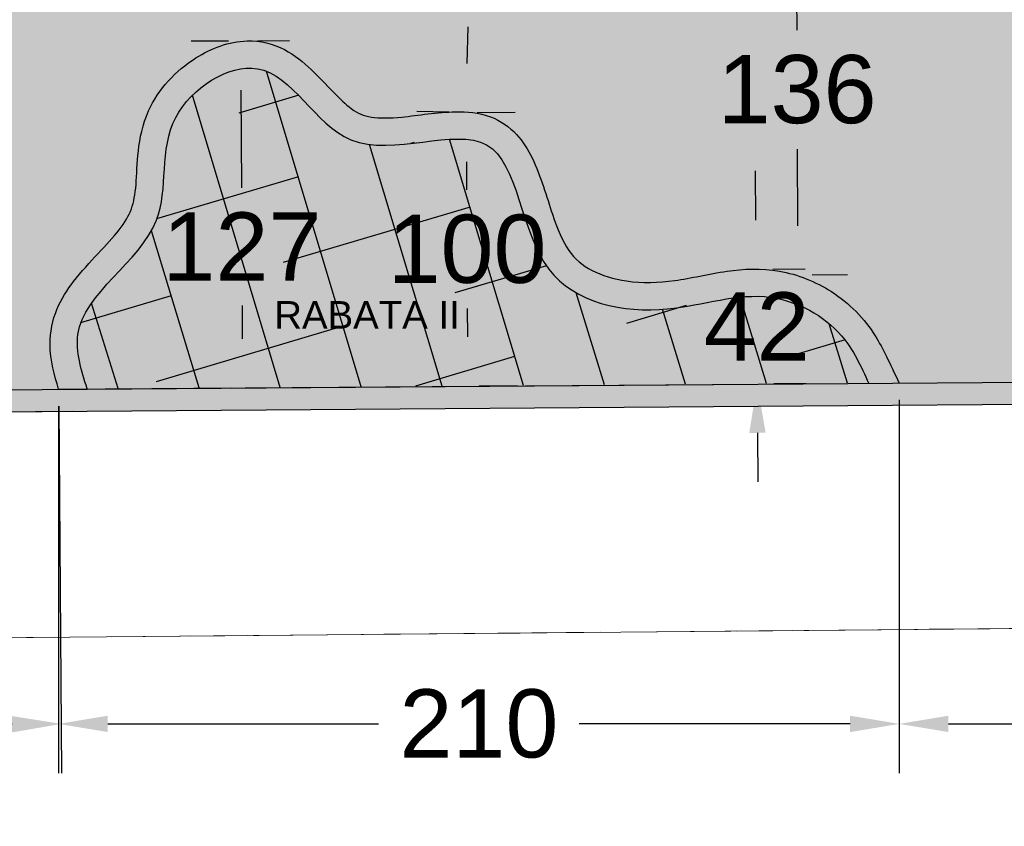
# Model space of a CAD drawing. Extents: x 5491056 to 5491224, y 5912897 to 5913097.
# Tile 10 of 16: x 5491184.19 to 5491187.8, y 5913041.46 to 5913044.42. Entities that reach past the tile are written whole.
import ezdxf

# ---------------------------------------------------------------- set-up
doc = ezdxf.new("R2010")
doc.units = 0
doc.header["$PDSIZE"] = 0.75
doc.linetypes.add('PRZER1-1', pattern=[1, 0.5, -0.5])
doc.linetypes.add('PRZER3-1', pattern=[2, 1.5, -0.5])
doc.layers.get('Defpoints').update_dxf_attribs({"linetype": 'CONTINUOUS'})
doc.layers.add('AK_nawierzchnie', color=18, linetype='CONTINUOUS')
doc.layers.add('AK_pomocnicza', color=7, linetype='CONTINUOUS')
for name, color, linetype, lineweight in [('GESDZI', 7, 'CONTINUOUS', 18), ('GESKKL', 82, 'CONTINUOUS', 18), ('GESUZY', 96, 'CONTINUOUS', 18)]:
    doc.layers.add(name, color=color, linetype=linetype, lineweight=lineweight)
doc.styles.add('Arial', font='arial.ttf')
doc.styles.get("Standard").update_dxf_attribs({"font": 'txt.shx'})
doc.dimstyles.new('ARIAL', dxfattribs={"dimtxt": 0.35, "dimasz": 0.18, "dimexe": 0.18, "dimexo": 0.0625, "dimgap": 0.09000000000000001, "dimtad": 0, "dimtih": 1, "dimtoh": 1, "dimdec": 4, "dimzin": 0, "dimdsep": 46, "dimtxsty": 'Arial', "dimcen": 0.09000000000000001, "dimadec": 0, "dimazin": 0, "dimtfac": 1, "dimtdec": 4, "dimtofl": 0, "dimtmove": 0, "dimatfit": 3, "dimfxl": 1, "dimtolj": 1, "dimtzin": 0, "dimarcsym": 0})

# ---------------------------------------------------------------- blocks, each defined once
blk = doc.blocks.new('4')
at = {"layer": 'AK_pomocnicza', "linetype": 'Continuous', "lineweight": -3, "true_color": 0xc7c8ca, "transparency": 33554597}
h = blk.add_hatch(color=9, dxfattribs=at)
h.dxf.hatch_style = 1
edge = h.paths.add_edge_path()
edge.add_spline(control_points=[(5491201.669110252, 5912990.338279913), (5491201.705321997, 5912990.376040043), (5491201.746247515, 5912990.414904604), (5491201.836579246, 5912990.465322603), (5491201.88152958, 5912990.479003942), (5491201.964620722, 5912990.487137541), (5491202.004234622, 5912990.483831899), (5491202.134629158, 5912990.46296742), (5491202.218962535, 5912990.432719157), (5491202.357196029, 5912990.409849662), (5491202.396950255, 5912990.417251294), (5491202.529819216, 5912990.475205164), (5491202.612227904, 5912990.525185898), (5491202.809211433, 5912990.541134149), (5491202.89975074, 5912990.517361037), (5491203.033845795, 5912990.442132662), (5491203.08579985, 5912990.398419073), (5491203.144597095, 5912990.298251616), (5491203.157244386, 5912990.248160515), (5491203.158426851, 5912990.159852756), (5491203.150169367, 5912990.119827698), (5491203.119208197, 5912990.004705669), (5491203.091183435, 5912989.936194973), (5491203.080030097, 5912989.853944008), (5491203.081913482, 5912989.833871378), (5491203.102327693, 5912989.776850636), (5491203.121543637, 5912989.743113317), (5491203.179578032, 5912989.656945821), (5491203.222566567, 5912989.603732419), (5491203.276975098, 5912989.50699073), (5491203.294736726, 5912989.467934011), (5491203.306802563, 5912989.384030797), (5491203.302016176, 5912989.342257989), (5491203.278293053, 5912989.273115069), (5491203.260805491, 5912989.243430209), (5491203.197140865, 5912989.153874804), (5491203.142187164, 5912989.102546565), (5491203.057328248, 5912989.010845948), (5491203.025290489, 5912988.970908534), (5491202.99027109, 5912988.901518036), (5491202.983382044, 5912988.866572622), (5491202.984629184, 5912988.78553156), (5491202.993864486, 5912988.741058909), (5491203.030224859, 5912988.642744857), (5491203.059708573, 5912988.590846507), (5491203.131582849, 5912988.493863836), (5491203.17535095, 5912988.445889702), (5491203.252962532, 5912988.341860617), (5491203.287639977, 5912988.286409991), (5491203.330683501, 5912988.156365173), (5491203.338773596, 5912988.086860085), (5491203.328684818, 5912987.940883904), (5491203.303869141, 5912987.862451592), (5491203.239846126, 5912987.750003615), (5491203.207488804, 5912987.708318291), (5491203.157542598, 5912987.639196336)], knot_values=[0.04377448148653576, 0.04377448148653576, 0.04377448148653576, 0.04377448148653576, 0.1820793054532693, 0.1820793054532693, 0.2789654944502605, 0.2789654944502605, 0.3758516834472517, 0.3758516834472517, 0.614618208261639, 0.614618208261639, 0.8533847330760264, 0.8533847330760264, 1.092151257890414, 1.092151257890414, 1.27938377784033, 1.27938377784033, 1.421789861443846, 1.421789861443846, 1.519389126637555, 1.519389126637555, 1.616988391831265, 1.616988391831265, 1.822846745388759, 1.822846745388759, 1.949947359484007, 1.949947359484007, 2.077047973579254, 2.077047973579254, 2.255875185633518, 2.255875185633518, 2.359428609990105, 2.359428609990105, 2.443666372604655, 2.443666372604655, 2.527904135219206, 2.527904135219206, 2.722161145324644, 2.722161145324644, 2.881739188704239, 2.881739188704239, 3.041317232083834, 3.041317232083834, 3.200895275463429, 3.200895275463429, 3.393651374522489, 3.393651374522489, 3.586407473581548, 3.586407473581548, 3.750165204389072, 3.750165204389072, 3.913922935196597, 3.913922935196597, 4.096880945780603, 4.096880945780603, 4.239891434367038, 4.239891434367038, 4.239891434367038, 4.239891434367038], degree=3, periodic=0)
edge.add_line((5491203.157542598, 5912987.639196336), (5491201.669110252, 5912990.338279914))
edge = h.paths.add_edge_path()
edge.add_spline(control_points=[(5491201.720061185, 5912990.246552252), (5491201.769834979, 5912990.299127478), (5491201.946584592, 5912990.476573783), (5491202.366215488, 5912990.201164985), (5491202.712695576, 5912990.524080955), (5491203.191580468, 5912990.260520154), (5491202.825166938, 5912989.793149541), (5491203.414675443, 5912989.368112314), (5491202.78780723, 5912989.018011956), (5491202.946676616, 5912988.505666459), (5491203.242576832, 5912988.256236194), (5491203.244846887, 5912987.925298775), (5491203.145621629, 5912987.792010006), (5491203.103342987, 5912987.737605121)], knot_values=[0.01547071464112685, 0.01547071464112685, 0.01547071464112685, 0.01547071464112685, 0.217903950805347, 0.726440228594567, 1.109809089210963, 1.458497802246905, 1.888948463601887, 2.386814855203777, 2.895502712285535, 3.354287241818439, 3.736046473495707, 4.031358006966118, 4.230061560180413, 4.230061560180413, 4.230061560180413, 4.230061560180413], degree=3, periodic=0)
at = {"layer": 'AK_pomocnicza', "linetype": 'Continuous', "lineweight": -3, "transparency": 33554597}
h = blk.add_hatch(color=253, dxfattribs=at)
h.dxf.hatch_style = 1
edge = h.paths.add_edge_path()
edge.add_spline(control_points=[(5491203.104811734, 5912987.738876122), (5491203.145621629, 5912987.792010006), (5491203.244846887, 5912987.925298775), (5491203.242576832, 5912988.256236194), (5491202.946676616, 5912988.505666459), (5491202.78780723, 5912989.018011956), (5491203.414675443, 5912989.368112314), (5491202.825166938, 5912989.793149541), (5491203.191580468, 5912990.260520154), (5491202.712695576, 5912990.524080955), (5491202.366215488, 5912990.201164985), (5491201.946584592, 5912990.476573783), (5491201.769834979, 5912990.299127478), (5491201.720061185, 5912990.246552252)], knot_values=[0.01547071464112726, 0.01547071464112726, 0.01547071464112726, 0.01547071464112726, 0.2141742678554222, 0.5094858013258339, 0.8912450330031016, 1.350029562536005, 1.858717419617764, 2.356583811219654, 2.787034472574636, 3.135723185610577, 3.519092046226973, 4.027628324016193, 4.230061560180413, 4.230061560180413, 4.230061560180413, 4.230061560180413], degree=3, periodic=0)
edge.add_line((5491201.719875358, 5912990.246367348), (5491203.104811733, 5912987.738876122))
at = {"layer": 'AK_pomocnicza', "linetype": 'Continuous', "lineweight": -3}
h = blk.add_hatch(dxfattribs=at)
h.set_pattern_fill('ANSI38', color=253, scale=0.09)
h.set_pattern_definition([(45, (5491202.567275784, 5912989.131478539), (-0.202055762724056, 0.202055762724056), []), (135, (5491202.567275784, 5912989.131478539), (-0.6061672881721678, 0.202055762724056), [0.714375, -0.428625])])
edge = h.paths.add_edge_path()
edge.add_spline(control_points=[(5491203.104811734, 5912987.738876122), (5491203.145621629, 5912987.792010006), (5491203.244846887, 5912987.925298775), (5491203.242576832, 5912988.256236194), (5491202.946676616, 5912988.505666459), (5491202.78780723, 5912989.018011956), (5491203.414675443, 5912989.368112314), (5491202.825166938, 5912989.793149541), (5491203.191580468, 5912990.260520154), (5491202.712695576, 5912990.524080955), (5491202.366215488, 5912990.201164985), (5491201.946584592, 5912990.476573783), (5491201.769834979, 5912990.299127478), (5491201.720061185, 5912990.246552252)], knot_values=[0.01547071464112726, 0.01547071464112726, 0.01547071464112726, 0.01547071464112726, 0.2141742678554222, 0.5094858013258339, 0.8912450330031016, 1.350029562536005, 1.858717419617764, 2.356583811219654, 2.787034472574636, 3.135723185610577, 3.519092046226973, 4.027628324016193, 4.230061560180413, 4.230061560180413, 4.230061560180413, 4.230061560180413], degree=3, periodic=0)
edge.add_line((5491201.719876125, 5912990.246365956), (5491203.104811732, 5912987.738876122))
at = {"layer": 'AK_pomocnicza', "color": 7, "linetype": 'Continuous', "lineweight": 0}
blk.add_line((5491203.157542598, 5912987.639196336), (5491201.669110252, 5912990.338279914), dxfattribs=at)
at = {"layer": 'AK_pomocnicza', "linetype": 'Continuous', "lineweight": -3}
for points, knots in [([(5491201.669110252, 5912990.338279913), (5491201.705321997, 5912990.376040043), (5491201.746247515, 5912990.414904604), (5491201.836579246, 5912990.465322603), (5491201.88152958, 5912990.479003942), (5491201.964620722, 5912990.487137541), (5491202.004234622, 5912990.483831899), (5491202.134629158, 5912990.46296742), (5491202.218962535, 5912990.432719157), (5491202.357196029, 5912990.409849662), (5491202.396950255, 5912990.417251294), (5491202.529819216, 5912990.475205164), (5491202.612227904, 5912990.525185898), (5491202.809211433, 5912990.541134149), (5491202.89975074, 5912990.517361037), (5491203.033845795, 5912990.442132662), (5491203.08579985, 5912990.398419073), (5491203.144597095, 5912990.298251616), (5491203.157244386, 5912990.248160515), (5491203.158426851, 5912990.159852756), (5491203.150169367, 5912990.119827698), (5491203.119208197, 5912990.004705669), (5491203.091183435, 5912989.936194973), (5491203.080030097, 5912989.853944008), (5491203.081913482, 5912989.833871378), (5491203.102327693, 5912989.776850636), (5491203.121543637, 5912989.743113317), (5491203.179578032, 5912989.656945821), (5491203.222566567, 5912989.603732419), (5491203.276975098, 5912989.50699073), (5491203.294736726, 5912989.467934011), (5491203.306802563, 5912989.384030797), (5491203.302016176, 5912989.342257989), (5491203.278293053, 5912989.273115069), (5491203.260805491, 5912989.243430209), (5491203.197140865, 5912989.153874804), (5491203.142187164, 5912989.102546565), (5491203.057328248, 5912989.010845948), (5491203.025290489, 5912988.970908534), (5491202.99027109, 5912988.901518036), (5491202.983382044, 5912988.866572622), (5491202.984629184, 5912988.78553156), (5491202.993864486, 5912988.741058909), (5491203.030224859, 5912988.642744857), (5491203.059708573, 5912988.590846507), (5491203.131582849, 5912988.493863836), (5491203.17535095, 5912988.445889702), (5491203.252962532, 5912988.341860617), (5491203.287639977, 5912988.286409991), (5491203.330683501, 5912988.156365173), (5491203.338773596, 5912988.086860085), (5491203.328684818, 5912987.940883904), (5491203.303869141, 5912987.862451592), (5491203.239846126, 5912987.750003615), (5491203.207488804, 5912987.708318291), (5491203.157542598, 5912987.639196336)], [0.04377448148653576, 0.04377448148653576, 0.04377448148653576, 0.04377448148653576, 0.1820793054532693, 0.1820793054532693, 0.2789654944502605, 0.2789654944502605, 0.3758516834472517, 0.3758516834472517, 0.614618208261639, 0.614618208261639, 0.8533847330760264, 0.8533847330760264, 1.092151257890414, 1.092151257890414, 1.27938377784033, 1.27938377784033, 1.421789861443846, 1.421789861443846, 1.519389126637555, 1.519389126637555, 1.616988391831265, 1.616988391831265, 1.822846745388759, 1.822846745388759, 1.949947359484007, 1.949947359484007, 2.077047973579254, 2.077047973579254, 2.255875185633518, 2.255875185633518, 2.359428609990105, 2.359428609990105, 2.443666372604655, 2.443666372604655, 2.527904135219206, 2.527904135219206, 2.722161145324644, 2.722161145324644, 2.881739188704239, 2.881739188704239, 3.041317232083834, 3.041317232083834, 3.200895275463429, 3.200895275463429, 3.393651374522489, 3.393651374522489, 3.586407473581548, 3.586407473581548, 3.750165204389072, 3.750165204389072, 3.913922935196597, 3.913922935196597, 4.096880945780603, 4.096880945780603, 4.239891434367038, 4.239891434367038, 4.239891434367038, 4.239891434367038]), ([(5491201.720061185, 5912990.246552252), (5491201.769834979, 5912990.299127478), (5491201.946584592, 5912990.476573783), (5491202.366215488, 5912990.201164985), (5491202.712695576, 5912990.524080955), (5491203.191580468, 5912990.260520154), (5491202.825166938, 5912989.793149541), (5491203.414675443, 5912989.368112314), (5491202.78780723, 5912989.018011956), (5491202.946676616, 5912988.505666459), (5491203.242576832, 5912988.256236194), (5491203.244846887, 5912987.925298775), (5491203.145621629, 5912987.792010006), (5491203.103369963, 5912987.737322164)], [0.01547071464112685, 0.01547071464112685, 0.01547071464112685, 0.01547071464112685, 0.217903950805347, 0.726440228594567, 1.109809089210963, 1.458497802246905, 1.888948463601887, 2.386814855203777, 2.895502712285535, 3.354287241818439, 3.736046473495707, 4.031358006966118, 4.230061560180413, 4.230061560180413, 4.230061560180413, 4.230061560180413])]:
    blk.add_open_spline(points, degree=3, knots=knots, dxfattribs=at)
blk = doc.blocks.new('*D82')
at = {"layer": 'AK_pomocnicza', "color": 0, "linetype": 'Continuous', "lineweight": -2, "transparency": 16777216}
for p, q in [((5491184.33616225, 5913043.003292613), (5491184.346513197, 5913041.658955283)), ((5491178.894603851, 5913042.961394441), (5491178.904954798, 5913041.617057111)), ((5491179.083563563, 5913041.798437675), (5491181.257233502, 5913041.815174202)), ((5491184.165132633, 5913041.837564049), (5491181.991462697, 5913041.820827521))]:
    blk.add_line(p, q, dxfattribs=at)
at = {"layer": 'AK_pomocnicza', "color": 0, "linetype": 'Continuous', "lineweight": -3, "transparency": 16777216}
for points in [[(5491184.164901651, 5913041.86756316), (5491184.165363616, 5913041.807564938), (5491184.345127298, 5913041.838949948)], [(5491179.083332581, 5913041.828436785), (5491179.083794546, 5913041.768438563), (5491178.903568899, 5913041.797051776)]]:
    blk.add_solid(points, dxfattribs=at)
at = {"layer": 'Defpoints', "color": 0, "linetype": 'Continuous', "lineweight": -3, "transparency": 16777216}
for p in [(5491184.335681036, 5913043.06579076), (5491178.894122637, 5913043.023892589), (5491184.345127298, 5913041.838949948)]:
    blk.add_point(p, dxfattribs=at)
at = {"layer": 'AK_pomocnicza', "color": 0, "linetype": 'Continuous', "lineweight": -3, "transparency": 16777216, "insert": (5491181.624348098, 5913041.818000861), "char_height": 0.25, "attachment_point": 5, "style": 'Arial'}
blk.add_mtext('\\A1;545', dxfattribs=at)
blk = doc.blocks.new('*D85')
at = {"layer": 'AK_pomocnicza', "color": 0, "linetype": 'Continuous', "lineweight": -2, "transparency": 16777216}
for p, q in [((5491184.335681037, 5913043.003290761), (5491184.335681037, 5913041.658949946)), ((5491187.417874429, 5913043.027079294), (5491187.417874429, 5913041.658949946)), ((5491184.515681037, 5913041.838949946), (5491185.508895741, 5913041.838949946)), ((5491187.23787443, 5913041.838949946), (5491186.244659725, 5913041.838949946))]:
    blk.add_line(p, q, dxfattribs=at)
at = {"layer": 'AK_pomocnicza', "color": 0, "linetype": 'Continuous', "lineweight": -3, "transparency": 16777216}
for points in [[(5491184.515681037, 5913041.868949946), (5491184.515681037, 5913041.808949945), (5491184.335681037, 5913041.838949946)], [(5491187.23787443, 5913041.868949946), (5491187.23787443, 5913041.808949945), (5491187.417874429, 5913041.838949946)]]:
    blk.add_solid(points, dxfattribs=at)
at = {"layer": 'Defpoints', "color": 0, "linetype": 'Continuous', "lineweight": -3, "transparency": 16777216}
for p in [(5491187.417874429, 5913043.089579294), (5491184.335681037, 5913043.065790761), (5491187.417874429, 5913041.838949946)]:
    blk.add_point(p, dxfattribs=at)
at = {"layer": 'AK_pomocnicza', "color": 0, "linetype": 'Continuous', "lineweight": -3, "transparency": 16777216, "insert": (5491185.876777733, 5913041.838949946), "char_height": 0.25, "attachment_point": 5, "style": 'Arial'}
blk.add_mtext('\\A1;210', dxfattribs=at)
blk = doc.blocks.new('*D90')
at = {"layer": 'AK_pomocnicza', "color": 0, "linetype": 'Continuous', "lineweight": -2, "transparency": 16777216}
for p, q in [((5491191.640562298, 5913044.050449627), (5491191.640562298, 5913041.658949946)), ((5491187.417874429, 5913043.027079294), (5491187.417874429, 5913041.658949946)), ((5491187.597874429, 5913041.838949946), (5491189.159289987, 5913041.838949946)), ((5491191.460562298, 5913041.838949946), (5491189.89914674, 5913041.838949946))]:
    blk.add_line(p, q, dxfattribs=at)
at = {"layer": 'AK_pomocnicza', "color": 0, "linetype": 'Continuous', "lineweight": -3, "transparency": 16777216}
for points in [[(5491187.597874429, 5913041.868949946), (5491187.597874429, 5913041.808949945), (5491187.417874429, 5913041.838949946)], [(5491191.460562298, 5913041.868949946), (5491191.460562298, 5913041.808949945), (5491191.640562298, 5913041.838949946)]]:
    blk.add_solid(points, dxfattribs=at)
at = {"layer": 'Defpoints', "color": 0, "linetype": 'Continuous', "lineweight": -3, "transparency": 16777216}
for p in [(5491191.640562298, 5913044.112949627), (5491187.417874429, 5913043.089579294), (5491191.640562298, 5913041.838949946)]:
    blk.add_point(p, dxfattribs=at)
at = {"layer": 'AK_pomocnicza', "color": 0, "linetype": 'Continuous', "lineweight": -3, "transparency": 16777216, "insert": (5491189.529218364, 5913041.838949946), "char_height": 0.25, "attachment_point": 5, "style": 'Arial'}
blk.add_mtext('\\A1;422', dxfattribs=at)
blk = doc.blocks.new('*D91')
at = {"layer": 'AK_pomocnicza', "color": 0, "linetype": 'Continuous', "lineweight": -2, "transparency": 16777216}
for p, q in [((5491185.870378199, 5913044.079654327), (5491186.00928636, 5913044.080726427)), ((5491185.830680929, 5913043.899342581), (5491185.831478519, 5913043.796001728)), ((5491185.835635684, 5913043.25737285), (5491185.834838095, 5913043.360713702)), ((5491185.878111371, 5913043.077695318), (5491186.017019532, 5913043.078767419))]:
    blk.add_line(p, q, dxfattribs=at)
at = {"layer": 'AK_pomocnicza', "color": 0, "linetype": 'Continuous', "lineweight": -3, "transparency": 16777216}
for points in [[(5491185.860680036, 5913043.899574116), (5491185.800681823, 5913043.899111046), (5491185.829291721, 5913044.079337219)], [(5491185.865634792, 5913043.257604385), (5491185.805636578, 5913043.257141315), (5491185.837024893, 5913043.077378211)]]:
    blk.add_solid(points, dxfattribs=at)
at = {"layer": 'Defpoints', "color": 0, "linetype": 'Continuous', "lineweight": -3, "transparency": 16777216}
for p in [(5491185.807880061, 5913044.079171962), (5491185.815613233, 5913043.077212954), (5491185.837024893, 5913043.077378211)]:
    blk.add_point(p, dxfattribs=at)
at = {"layer": 'AK_pomocnicza', "color": 0, "linetype": 'Continuous', "lineweight": -3, "transparency": 16777216, "insert": (5491185.833158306, 5913043.578357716), "char_height": 0.35, "attachment_point": 5, "style": 'Arial'}
blk.add_mtext('\\A1;{\\H0.71429x;100}', dxfattribs=at)
blk = doc.blocks.new('*D92')
at = {"layer": 'AK_pomocnicza', "color": 0, "linetype": 'Continuous', "lineweight": -2, "transparency": 16777216}
for p, q in [((5491184.95894137, 5913044.341544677), (5491184.822097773, 5913044.340522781)), ((5491185.003436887, 5913044.161871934), (5491185.006110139, 5913043.803892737)), ((5491185.010249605, 5913043.249570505), (5491185.009328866, 5913043.37286804)), ((5491184.968442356, 5913043.069253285), (5491184.831598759, 5913043.06823139))]:
    blk.add_line(p, q, dxfattribs=at)
at = {"layer": 'AK_pomocnicza', "color": 0, "linetype": 'Continuous', "lineweight": -3, "transparency": 16777216}
for points in [[(5491185.033436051, 5913044.162095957), (5491184.973437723, 5913044.161647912), (5491185.002092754, 5913044.341866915)], [(5491185.040248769, 5913043.249794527), (5491184.980250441, 5913043.249346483), (5491185.01159374, 5913043.069575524)]]:
    blk.add_solid(points, dxfattribs=at)
at = {"layer": 'Defpoints', "color": 0, "linetype": 'Continuous', "lineweight": -3, "transparency": 16777216}
for p in [(5491185.021439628, 5913044.34201139), (5491185.01159374, 5913043.069575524), (5491185.030940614, 5913043.069719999)]:
    blk.add_point(p, dxfattribs=at)
at = {"layer": 'AK_pomocnicza', "color": 0, "linetype": 'Continuous', "lineweight": -3, "transparency": 16777216, "insert": (5491185.007719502, 5913043.588380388), "char_height": 0.35, "attachment_point": 5, "style": 'Arial'}
blk.add_mtext('\\A1;{\\H0.71429x;127}', dxfattribs=at)
blk = doc.blocks.new('*D93')
at = {"layer": 'AK_pomocnicza', "color": 0, "linetype": 'Continuous', "lineweight": -2, "transparency": 16777216}
for p, q in [((5491186.892031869, 5913043.685341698), (5491186.890642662, 5913043.865336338)), ((5491186.954615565, 5913043.505819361), (5491187.073415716, 5913043.506736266)), ((5491186.95785553, 5913043.08602884), (5491187.076655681, 5913043.086945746)), ((5491186.89805025, 5913042.9055619), (5491186.899439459, 5913042.72556726))]:
    blk.add_line(p, q, dxfattribs=at)
at = {"layer": 'AK_pomocnicza', "color": 0, "linetype": 'Continuous', "lineweight": -3, "transparency": 16777216}
for points in [[(5491186.922030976, 5913043.685573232), (5491186.862032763, 5913043.685110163), (5491186.893421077, 5913043.505347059)], [(5491186.928049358, 5913042.905793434), (5491186.868051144, 5913042.905330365), (5491186.896661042, 5913043.085556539)]]:
    blk.add_solid(points, dxfattribs=at)
at = {"layer": 'Defpoints', "color": 0, "linetype": 'Continuous', "lineweight": -3, "transparency": 16777216}
for p in [(5491186.892117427, 5913043.505336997), (5491186.895357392, 5913043.085546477), (5491186.896661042, 5913043.085556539)]:
    blk.add_point(p, dxfattribs=at)
at = {"layer": 'AK_pomocnicza', "color": 0, "linetype": 'Continuous', "lineweight": -3, "transparency": 16777216, "insert": (5491186.89504106, 5913043.295451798), "char_height": 0.35, "attachment_point": 5, "style": 'Arial'}
blk.add_mtext('\\A1;{\\H0.71429x;42}', dxfattribs=at)
blk = doc.blocks.new('*D105')
at = {"layer": 'AK_pomocnicza', "color": 0, "linetype": 'Continuous', "lineweight": -2, "transparency": 16777216}
for p, q in [((5491185.792362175, 5913045.144728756), (5491185.674896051, 5913045.147550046)), ((5491185.850522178, 5913044.963279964), (5491185.847295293, 5913044.828926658)), ((5491185.833613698, 5913044.259285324), (5491185.836840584, 5913044.393638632)), ((5491185.76680974, 5913044.080837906), (5491185.649343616, 5913044.083659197))]:
    blk.add_line(p, q, dxfattribs=at)
at = {"layer": 'AK_pomocnicza', "color": 0, "linetype": 'Continuous', "lineweight": -3, "transparency": 16777216}
for points in [[(5491185.820530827, 5913044.964000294), (5491185.880513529, 5913044.962559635), (5491185.854844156, 5913045.143228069)], [(5491185.803622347, 5913044.260005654), (5491185.863605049, 5913044.258564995), (5491185.829291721, 5913044.07933722)]]:
    blk.add_solid(points, dxfattribs=at)
at = {"layer": 'Defpoints', "color": 0, "linetype": 'Continuous', "lineweight": -3, "transparency": 16777216}
for p in [(5491185.854844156, 5913045.143228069), (5491185.829291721, 5913044.07933722), (5491185.829291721, 5913044.07933722)]:
    blk.add_point(p, dxfattribs=at)
at = {"layer": 'AK_pomocnicza', "color": 0, "linetype": 'Continuous', "lineweight": -3, "transparency": 16777216, "insert": (5491185.842067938, 5913044.611282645), "char_height": 0.35, "attachment_point": 5, "style": 'Arial'}
blk.add_mtext('\\A1;{\\H0.71429x;106}', dxfattribs=at)
blk = doc.blocks.new('*D106')
at = {"layer": 'AK_pomocnicza', "color": 0, "linetype": 'Continuous', "lineweight": -2, "transparency": 16777216}
for p, q in [((5491187.089870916, 5913044.842763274), (5491187.218943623, 5913044.843586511)), ((5491187.040095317, 5913044.662442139), (5491187.041888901, 5913044.38123202)), ((5491187.046459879, 5913043.66456334), (5491187.044666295, 5913043.945773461)), ((5491187.098531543, 5913043.484891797), (5491187.227604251, 5913043.485715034))]:
    blk.add_line(p, q, dxfattribs=at)
at = {"layer": 'AK_pomocnicza', "color": 0, "linetype": 'Continuous', "lineweight": -3, "transparency": 16777216}
for points in [[(5491187.070094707, 5913044.662633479), (5491187.010095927, 5913044.662250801), (5491187.038947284, 5913044.842438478)], [(5491187.076459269, 5913043.664754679), (5491187.016460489, 5913043.664372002), (5491187.047607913, 5913043.484567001)]]:
    blk.add_solid(points, dxfattribs=at)
at = {"layer": 'Defpoints', "color": 0, "linetype": 'Continuous', "lineweight": -3, "transparency": 16777216}
for p in [(5491187.027372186, 5913044.842364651), (5491187.038947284, 5913044.842438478), (5491187.036032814, 5913043.484493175)]:
    blk.add_point(p, dxfattribs=at)
at = {"layer": 'AK_pomocnicza', "color": 0, "linetype": 'Continuous', "lineweight": -3, "transparency": 16777216, "insert": (5491187.043277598, 5913044.163502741), "char_height": 0.35, "attachment_point": 5, "style": 'Arial'}
blk.add_mtext('\\A1;{\\H0.71429x;136}', dxfattribs=at)
blk = doc.blocks.new('*D107')
at = {"layer": 'AK_pomocnicza', "color": 0, "linetype": 'Continuous', "lineweight": -2, "transparency": 16777216}
for p, q in [((5491185.056848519, 5913045.576528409), (5491185.174346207, 5913045.577265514)), ((5491184.99547893, 5913045.396139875), (5491184.99685536, 5913045.176730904)), ((5491185.000963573, 5913044.521863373), (5491184.999587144, 5913044.741272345)), ((5491185.064591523, 5913044.342258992), (5491185.182089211, 5913044.342996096))]:
    blk.add_line(p, q, dxfattribs=at)
at = {"layer": 'AK_pomocnicza', "color": 0, "linetype": 'Continuous', "lineweight": -3, "transparency": 16777216}
for points in [[(5491185.02547834, 5913045.396328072), (5491184.96547952, 5913045.395951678), (5491184.994349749, 5913045.576136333)], [(5491185.030962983, 5913044.52205157), (5491184.970964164, 5913044.521675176), (5491185.002092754, 5913044.341866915)]]:
    blk.add_solid(points, dxfattribs=at)
at = {"layer": 'Defpoints', "color": 0, "linetype": 'Continuous', "lineweight": -3, "transparency": 16777216}
for p in [(5491184.994349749, 5913045.576136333), (5491184.994349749, 5913045.576136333), (5491185.002092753, 5913044.341866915)]:
    blk.add_point(p, dxfattribs=at)
at = {"layer": 'AK_pomocnicza', "color": 0, "linetype": 'Continuous', "lineweight": -3, "transparency": 16777216, "insert": (5491184.998221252, 5913044.959001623), "char_height": 0.35, "attachment_point": 5, "style": 'Arial'}
blk.add_mtext('\\A1;{\\H0.71429x;123}', dxfattribs=at)

msp = doc.modelspace()

# ---------------------------------------------------------------- hatches: boundary and pattern name
at = {"layer": 'AK_nawierzchnie', "linetype": 'Continuous', "lineweight": -3, "true_color": 0xc7c8ca, "transparency": 33554534}
h = msp.add_hatch(color=9, dxfattribs=at)
h.dxf.hatch_style = 1
h.paths.add_polyline_path([(5491175.492418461, 5913044.799856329), (5491175.427276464, 5913044.741220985, 0.2930659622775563), (5491177.562215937, 5913042.933944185), (5491184.358486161, 5913042.984696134), (5491184.369135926, 5913043.064777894), (5491177.561618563, 5913043.013941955, -0.2952682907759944)])
h.paths.add_polyline_path([(5491175.789246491, 5913062.664279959), (5491175.710743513, 5913062.668098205), (5491175.340976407, 5913045.122350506, 0.037757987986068), (5491175.427276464, 5913044.741220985), (5491175.492418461, 5913044.799856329, -0.03269310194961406), (5491175.420958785, 5913045.120671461)])
at = {"layer": 'AK_nawierzchnie', "linetype": 'Continuous', "lineweight": -3, "true_color": 0xdfd1bd, "transparency": 33554534}
h = msp.add_hatch(color=254, dxfattribs=at)
h.dxf.hatch_style = 1
h.paths.add_polyline_path([(5491176.78844657, 5913062.615680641), (5491175.789246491, 5913062.664279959), (5491175.420958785, 5913045.120671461, 0.03269310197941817), (5491175.492418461, 5913044.799856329), (5491176.550807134, 5913045.752528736, -0.14699928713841), (5491176.440824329, 5913046.056486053)])
h.paths.add_polyline_path([(5491177.016184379, 5913045.526086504, -0.2441104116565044), (5491176.550807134, 5913045.752528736), (5491175.492418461, 5913044.799856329, 0.2952682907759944), (5491177.561618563, 5913043.013941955), (5491184.369135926, 5913043.064777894), (5491184.702868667, 5913045.57430777)])
at = {"layer": 'AK_nawierzchnie', "linetype": 'Continuous', "lineweight": -3, "true_color": 0xc7c8ca, "transparency": 33554597}
h = msp.add_hatch(color=9, dxfattribs=at)
h.dxf.hatch_style = 1
h.paths.add_polyline_path([(5491184.254009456, 5913042.983915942), (5491190.568628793, 5913043.031066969, 0.4125461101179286), (5491191.640562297, 5913044.112949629), (5491191.639676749, 5913044.61295282, 0.4168075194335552), (5491190.548209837, 5913045.690979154), (5491184.445551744, 5913045.652652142), (5491184.439810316, 5913045.572657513), (5491190.548903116, 5913045.610981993, -0.4168533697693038), (5491191.559676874, 5913044.612811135), (5491191.560562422, 5913044.112807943, -0.412546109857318), (5491190.5680314, 5913043.11106474), (5491184.259754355, 5913043.063958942)])
at = {"layer": 'AK_nawierzchnie', "linetype": 'Continuous', "lineweight": -3, "true_color": 0xdfd1bd, "transparency": 33554534}
h = msp.add_hatch(color=254, dxfattribs=at)
h.dxf.hatch_style = 1
h.paths.add_polyline_path([(5491184.702868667, 5913045.57430777), (5491184.369135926, 5913043.064777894), (5491190.570907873, 5913043.111090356, 0.4117048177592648), (5491191.560562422, 5913044.112807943), (5491191.55967682, 5913044.612840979, 0.4168446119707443), (5491190.548903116, 5913045.610981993)])

# ---------------------------------------------------------------- linework, layer by layer
at = {"layer": 'AK_nawierzchnie', "color": 18, "linetype": 'Continuous', "lineweight": -3, "true_color": 0x000000}
for p, q in [((5491177.561618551, 5913043.013941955), (5491190.565154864, 5913043.111047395)), ((5491177.562215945, 5913042.933944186), (5491190.565752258, 5913043.031049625))]:
    msp.add_line(p, q, dxfattribs=at)
at = {"layer": 'AK_nawierzchnie', "color": 18, "linetype": 'Continuous', "lineweight": 0}
msp.add_line((5491177.652234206, 5913042.934616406), (5491184.387886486, 5913042.984915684), dxfattribs=at)
at = {"layer": 'GESDZI', "color": 251, "linetype": 'Continuous', "lineweight": 18, "true_color": 0x636466, "elevation": 10.22}
msp.add_lwpolyline([(5491202.497021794, 5913071.042481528), (5491174.414549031, 5913072.392897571), (5491173.774203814, 5913042.116615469), (5491179.528435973, 5913042.11311124), (5491192.320725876, 5913042.228951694), (5491205.521347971, 5913070.892644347)], close=True, dxfattribs=at)
at = {"layer": 'GESDZI', "color": 251, "linetype": 'Continuous', "lineweight": 13, "true_color": 0x636466, "elevation": 10.22, "flags": 128}
msp.add_lwpolyline([(5491206.075950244, 5913021.780004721), (5491186.579208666, 5913029.83736261), (5491192.320725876, 5913042.228951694), (5491179.528435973, 5913042.11311124), (5491170.929074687, 5913022.80376322)], dxfattribs=at)
at = {"layer": 'GESKKL', "color": 252, "linetype": 'PRZER3-1', "lineweight": 13, "true_color": 0x939598, "elevation": 10.06}
msp.add_lwpolyline([(5491182.665231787, 5913020.760209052), (5491186.579208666, 5913029.83736261), (5491192.320725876, 5913042.228951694), (5491179.528435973, 5913042.11311124), (5491170.929074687, 5913022.80376322)], dxfattribs=at)
at = {"layer": 'GESUZY', "color": 252, "linetype": 'PRZER1-1', "lineweight": 18, "true_color": 0x939598, "elevation": 10.08}
msp.add_lwpolyline([(5491202.497021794, 5913071.042481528), (5491174.414549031, 5913072.392897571), (5491173.774203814, 5913042.116615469), (5491179.528435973, 5913042.11311124), (5491192.320725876, 5913042.228951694), (5491205.521347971, 5913070.892644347)], close=True, dxfattribs=at)
at = {"layer": 'GESUZY', "color": 252, "linetype": 'PRZER1-1', "lineweight": 13, "true_color": 0x939598, "elevation": 10.08}
msp.add_lwpolyline([(5491182.665231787, 5913020.760209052), (5491186.579208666, 5913029.83736261), (5491192.320725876, 5913042.228951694), (5491179.528435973, 5913042.11311124), (5491170.929074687, 5913022.80376322)], dxfattribs=at)

# ---------------------------------------------------------------- block references
at = {"layer": 'AK_pomocnicza', "linetype": 'Continuous', "lineweight": -3, "rotation": 61.5294752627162}
msp.add_blockref('4', (8071380.137139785, -1732827.724221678), dxfattribs=at)

# ---------------------------------------------------------------- texts
at = {"layer": 'AK_pomocnicza', "color": 18, "linetype": 'Continuous', "lineweight": -3, "true_color": 0x000000, "insert": (5491185.126589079, 5913043.388331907), "char_height": 0.1006607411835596, "attachment_point": 1}
msp.add_mtext_dynamic_manual_height_columns('{\\fArial|b0|i0|c238|p34;RABATA II}', width=0.8435232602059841, gutter_width=0.503303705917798, heights=[0], dxfattribs=at)

# ---------------------------------------------------------------- dimensions: what is measured, and where the dimension line sits
at = {"layer": 'AK_pomocnicza', "color": 18, "linetype": 'Continuous', "lineweight": -3, "true_color": 0x000000}
for p1, p2, distance, text, picture, middle in [((5491185.002092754, 5913044.341866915), (5491184.994349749, 5913045.576136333), 0, '{\\H0.71429x;123}', '*D107', (5491184.998221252, 5913044.959001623)), ((5491185.854844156, 5913045.143228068), (5491185.829291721, 5913044.079337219), -2.2361974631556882e-11, '{\\H0.71429x;106}', '*D105', (5491185.842067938, 5913044.611282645)), ((5491187.036032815, 5913043.484493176), (5491187.027372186, 5913044.842364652), -0.011575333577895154, '{\\H0.71429x;136}', '*D106', (5491187.043277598, 5913044.163502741)), ((5491185.807880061, 5913044.079171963), (5491185.815613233, 5913043.077212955), 0.02141229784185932, '{\\H0.71429x;100}', '*D91', (5491185.833158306, 5913043.578357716))]:
    dim = msp.add_aligned_dim(p1=p1, p2=p2, distance=distance, text=text, dimstyle='ARIAL', dxfattribs=at)
    dim.commit()
    dim.dimension.update_dxf_attribs({"geometry": picture, "text_midpoint": middle})
for base, p1, p2, angle, text, picture, middle in [((5491185.01159374, 5913043.069575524), (5491185.021439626, 5913044.342011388), (5491185.030940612, 5913043.069719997), 270.42785503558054, '{\\H0.71429x;127}', '*D92', (5491185.007719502, 5913043.588380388)), ((5491186.896661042, 5913043.085556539), (5491186.892117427, 5913043.505336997), (5491186.895357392, 5913043.085546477), 270.44220302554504, '{\\H0.71429x;42}', '*D93', (5491186.89504106, 5913043.295451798))]:
    dim = msp.add_linear_dim(base=base, p1=p1, p2=p2, angle=angle, text=text, dimstyle='ARIAL', dxfattribs=at)
    dim.commit()
    dim.dimension.update_dxf_attribs({"geometry": picture, "text_midpoint": middle, "dimtype": 161})
for base, p1, p2, text, picture, middle in [((5491191.640562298, 5913041.838949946), (5491187.417874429, 5913043.089579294), (5491191.640562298, 5913044.112949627), '422', '*D90', (5491189.529218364, 5913041.838949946)), ((5491187.417874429, 5913041.838949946), (5491184.335681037, 5913043.065790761), (5491187.417874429, 5913043.089579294), '210', '*D85', (5491185.876777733, 5913041.838949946))]:
    dim = msp.add_linear_dim(base=base, p1=p1, p2=p2, text=text, dimstyle='ARIAL', override={"dimtxt": 0.25}, dxfattribs=at)
    dim.commit()
    dim.dimension.update_dxf_attribs({"geometry": picture, "text_midpoint": middle})
dim = msp.add_aligned_dim(p1=(5491178.894122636, 5913043.023892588), p2=(5491184.335681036, 5913043.065790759), distance=-1.2268771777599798, text='545', dimstyle='ARIAL', override={"dimtxt": 0.25}, dxfattribs=at)
dim.commit()
dim.dimension.update_dxf_attribs({"geometry": '*D82', "text_midpoint": (5491181.624348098, 5913041.818000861)})

doc.saveas('drawing.dxf')
